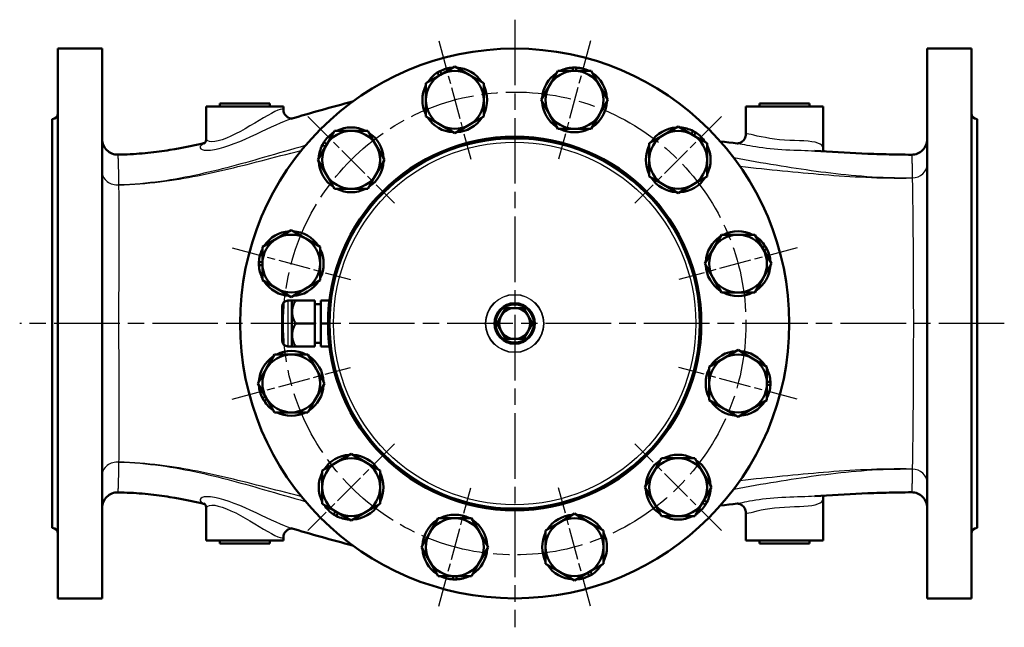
# Model space of a CAD drawing. Header units: millimetres. Extents: x 77 to 1143, y 302 to 1517.
# Tile 1 of 6: x 176 to 687, y 302 to 617. Entities that reach past the tile are written whole.
import ezdxf

# ---------------------------------------------------------------- set-up
doc = ezdxf.new("R2010")
doc.units = ezdxf.units.MM
doc.header["$LTSCALE"] = 6
doc.linetypes.add('CHAIN', pattern=[0.3543, 0.2362, -0.0295, 0.0591, -0.0295])
for name, color, linetype, lineweight in [('Mittellinie(DIN)', 4, 'CHAIN', 25), ('Mittelpunktmarkierung(DIN)', 4, 'CHAIN', 25), ('Sichtbare Kanten(DIN)', 7, 'Continuous', 50), ('Sichtbare tangentiale Kanten(DIN)', 3, 'Continuous', 25)]:
    doc.layers.add(name, color=color, linetype=linetype, lineweight=lineweight)

msp = doc.modelspace()

# ---------------------------------------------------------------- linework, layer by layer
at = {"layer": 'Mittellinie(DIN)', "linetype": 'CHAIN', "ltscale": 23.990969}
msp.add_circle((433.02, 459.46), 120, dxfattribs=at)
at = {"layer": 'Mittelpunktmarkierung(DIN)', "linetype": 'CHAIN', "ltscale": 23.990969}
for p, q in [((433.02, 616.96), (433.02, 301.96)), ((687.08, 459.46), (176.19, 459.46))]:
    msp.add_line(p, q, dxfattribs=at)
at = {"layer": 'Mittelpunktmarkierung(DIN)', "linetype": 'CHAIN', "ltscale": 11.778699}
for p, q in [((393.73, 606.08), (410.19, 544.65)), ((472.31, 606.08), (455.85, 544.65)), ((325.68, 566.79), (370.65, 521.82)), ((540.36, 566.79), (495.39, 521.82)), ((286.39, 498.74), (347.82, 482.28)), ((579.65, 498.74), (518.21, 482.28)), ((286.39, 420.17), (347.82, 436.63)), ((579.65, 420.17), (518.21, 436.63)), ((370.65, 397.09), (325.68, 352.12)), ((540.36, 352.12), (495.39, 397.09)), ((393.73, 312.83), (410.19, 374.26)), ((472.31, 312.83), (455.85, 374.26))]:
    msp.add_line(p, q, dxfattribs=at)
at = {"layer": 'Sichtbare Kanten(DIN)'}
for p, q in [((196.02, 316.96), (196.02, 601.96)), ((196.02, 601.96), (219.02, 601.96)), ((219.02, 316.96), (219.02, 601.96)), ((647.02, 316.96), (647.02, 601.96)), ((647.02, 601.96), (670.02, 601.96)), ((670.02, 316.96), (670.02, 601.96)), ((394.46, 588.36), (401.96, 592.69)), ((401.96, 592.69), (409.46, 588.36)), ((386.96, 584.03), (394.46, 588.36)), ((393.77, 587.96), (392.88, 589.5)), ((394.26, 590.3), (395.15, 588.76)), ((409.46, 588.36), (416.96, 584.03)), ((451.09, 582.87), (455.42, 590.37)), ((455.42, 590.37), (464.08, 590.37)), ((463.28, 590.37), (463.28, 592.15)), ((464.08, 590.37), (472.74, 590.37)), ((464.88, 592.15), (464.88, 590.37)), ((472.74, 590.37), (477.07, 582.87)), ((386.96, 575.37), (386.96, 584.03)), ((416.96, 584.03), (416.96, 575.37)), ((446.76, 575.37), (451.09, 582.87)), ((477.07, 582.87), (481.4, 575.37)), ((280.02, 573.46), (306.02, 573.46)), ((280.02, 573.46), (280.02, 571.96)), ((306.02, 573.46), (306.02, 571.96)), ((386.96, 566.71), (386.96, 575.37)), ((416.96, 575.37), (416.96, 566.71)), ((451.09, 567.87), (446.76, 575.37)), ((481.4, 575.37), (477.07, 567.87)), ((560.02, 573.46), (586.02, 573.46)), ((560.02, 573.46), (560.02, 571.96)), ((586.02, 573.46), (586.02, 571.96)), ((273.02, 571.96), (313.02, 571.96)), ((273.02, 555.34), (273.02, 571.96)), ((313.02, 570.36), (313.02, 571.96)), ((455.42, 560.37), (451.09, 567.87)), ((477.07, 567.87), (472.74, 560.37)), ((553.02, 571.96), (593.02, 571.96)), ((553.02, 557.62), (553.02, 571.96)), ((593.02, 550.22), (593.02, 571.96)), ((193.02, 353.46), (193.02, 565.46)), ((394.46, 562.38), (386.96, 566.71)), ((401.96, 558.05), (394.46, 562.38)), ((409.46, 562.38), (401.96, 558.05)), ((416.96, 566.71), (409.46, 562.38)), ((673.02, 353.46), (673.02, 565.46)), ((335.18, 551.81), (339.51, 559.31)), ((339.51, 559.31), (348.17, 559.31)), ((348.17, 559.31), (356.83, 559.31)), ((356.83, 559.31), (361.16, 551.81)), ((464.08, 560.37), (455.42, 560.37)), ((472.74, 560.37), (464.08, 560.37)), ((502.87, 552.97), (510.37, 557.3)), ((510.37, 557.3), (517.87, 561.63)), ((517.87, 561.63), (525.37, 557.3)), ((524.68, 557.7), (525.57, 559.24)), ((525.37, 557.3), (532.87, 552.97)), ((526.96, 558.44), (526.06, 556.9)), ((330.85, 544.31), (335.18, 551.81)), ((334.78, 551.12), (333.23, 552.01)), ((334.03, 553.39), (335.58, 552.5)), ((361.16, 551.81), (365.49, 544.31)), ((502.87, 544.31), (502.87, 552.97)), ((532.87, 552.97), (532.87, 544.31)), ((335.18, 536.81), (330.85, 544.31)), ((365.49, 544.31), (361.16, 536.81)), ((502.87, 535.65), (502.87, 544.31)), ((532.87, 544.31), (532.87, 535.65)), ((339.51, 529.31), (335.18, 536.81)), ((361.16, 536.81), (356.83, 529.31)), ((510.37, 531.32), (502.87, 535.65)), ((532.87, 535.65), (525.37, 531.32)), ((348.17, 529.31), (339.51, 529.31)), ((356.83, 529.31), (348.17, 529.31)), ((517.87, 526.99), (510.37, 531.32)), ((525.37, 531.32), (517.87, 526.99)), ((309.61, 503.5), (317.11, 507.83)), ((317.11, 507.83), (324.61, 503.5)), ((302.11, 499.17), (309.61, 503.5)), ((324.61, 503.5), (332.11, 499.17)), ((535.94, 498.01), (540.27, 505.51)), ((540.27, 505.51), (548.93, 505.51)), ((548.93, 505.51), (557.59, 505.51)), ((557.59, 505.51), (561.92, 498.01)), ((302.11, 490.51), (302.11, 499.17)), ((332.11, 499.17), (332.11, 490.51)), ((531.61, 490.51), (535.94, 498.01)), ((561.52, 498.71), (563.06, 499.6)), ((561.92, 498.01), (566.25, 490.51)), ((563.86, 498.21), (562.32, 497.32)), ((300.33, 491.31), (302.11, 491.31)), ((302.11, 481.85), (302.11, 490.51)), ((332.11, 490.51), (332.11, 481.85)), ((535.94, 483.01), (531.61, 490.51)), ((566.25, 490.51), (561.92, 483.01)), ((302.11, 489.71), (300.33, 489.71)), ((309.61, 477.52), (302.11, 481.85)), ((332.11, 481.85), (324.61, 477.52)), ((540.27, 475.51), (535.94, 483.01)), ((561.92, 483.01), (557.59, 475.51)), ((317.11, 473.19), (309.61, 477.52)), ((324.61, 477.52), (317.11, 473.19)), ((548.93, 475.51), (540.27, 475.51)), ((557.59, 475.51), (548.93, 475.51)), ((317.37, 471.31), (315.37, 471.31)), ((317.37, 471.31), (317.51, 471.46)), ((317.37, 471.31), (317.37, 447.6)), ((317.51, 471.46), (319.37, 471.46)), ((329.37, 471.46), (319.37, 471.46)), ((329.37, 459.46), (329.37, 471.46)), ((332.37, 471.46), (332.37, 459.46)), ((336.92, 471.46), (332.37, 471.46)), ((312.37, 450.6), (312.37, 468.31)), ((332.37, 469.46), (329.37, 469.46)), ((426.09, 463.46), (428.4, 467.46)), ((428.4, 467.46), (433.02, 467.46)), ((433.02, 467.46), (437.64, 467.46)), ((437.64, 467.46), (439.95, 463.46)), ((423.78, 459.46), (426.09, 463.46)), ((439.95, 463.46), (442.26, 459.46)), ((329.37, 459.46), (319.37, 459.46)), ((329.37, 447.46), (329.37, 459.46)), ((336.17, 459.46), (332.37, 459.46)), ((332.37, 459.46), (332.37, 447.46)), ((426.09, 455.46), (423.78, 459.46)), ((428.4, 451.46), (426.09, 455.46)), ((439.95, 455.46), (437.64, 451.46)), ((442.26, 459.46), (439.95, 455.46)), ((433.02, 451.46), (428.4, 451.46)), ((437.64, 451.46), (433.02, 451.46)), ((317.37, 447.6), (315.37, 447.6)), ((317.37, 447.6), (317.51, 447.46)), ((319.37, 447.46), (317.51, 447.46)), ((329.37, 447.46), (319.37, 447.46)), ((332.37, 449.46), (329.37, 449.46)), ((336.92, 447.46), (332.37, 447.46)), ((541.43, 441.39), (548.93, 445.72)), ((548.93, 445.72), (556.43, 441.39)), ((304.12, 435.9), (308.45, 443.4)), ((308.45, 443.4), (317.11, 443.4)), ((317.11, 443.4), (325.77, 443.4)), ((325.77, 443.4), (330.1, 435.9)), ((533.93, 437.06), (541.43, 441.39)), ((556.43, 441.39), (563.93, 437.06)), ((299.79, 428.4), (304.12, 435.9)), ((330.1, 435.9), (334.43, 428.4)), ((533.93, 428.4), (533.93, 437.06)), ((563.93, 437.06), (563.93, 428.4)), ((563.93, 429.2), (565.71, 429.2)), ((304.12, 420.9), (299.79, 428.4)), ((334.43, 428.4), (330.1, 420.9)), ((533.93, 419.74), (533.93, 428.4)), ((563.93, 428.4), (563.93, 419.74)), ((565.71, 427.6), (563.93, 427.6)), ((302.18, 420.7), (303.72, 421.59)), ((304.52, 420.2), (302.98, 419.31)), ((308.45, 413.4), (304.12, 420.9)), ((330.1, 420.9), (325.77, 413.4)), ((541.43, 415.41), (533.93, 419.74)), ((563.93, 419.74), (556.43, 415.41)), ((548.93, 411.08), (541.43, 415.41)), ((556.43, 415.41), (548.93, 411.08)), ((317.11, 413.4), (308.45, 413.4)), ((325.77, 413.4), (317.11, 413.4)), ((340.67, 387.59), (348.17, 391.92)), ((348.17, 391.92), (355.67, 387.59)), ((504.88, 382.1), (509.21, 389.6)), ((509.21, 389.6), (517.87, 389.6)), ((517.87, 389.6), (526.53, 389.6)), ((526.53, 389.6), (530.86, 382.1)), ((333.17, 383.26), (340.67, 387.59)), ((333.17, 374.6), (333.17, 383.26)), ((355.67, 387.59), (363.17, 383.26)), ((363.17, 383.26), (363.17, 374.6)), ((500.55, 374.6), (504.88, 382.1)), ((530.86, 382.1), (535.19, 374.6)), ((333.17, 365.94), (333.17, 374.6)), ((363.17, 374.6), (363.17, 365.94)), ((504.88, 367.1), (500.55, 374.6)), ((535.19, 374.6), (530.86, 367.1)), ((593.02, 346.96), (593.02, 368.69)), ((273.02, 346.96), (273.02, 363.57)), ((340.67, 361.61), (333.17, 365.94)), ((363.17, 365.94), (355.67, 361.61)), ((509.21, 359.6), (504.88, 367.1)), ((530.86, 367.1), (526.53, 359.6)), ((532, 365.52), (530.46, 366.41)), ((531.26, 367.8), (532.8, 366.91)), ((339.08, 360.47), (339.97, 362.01)), ((341.36, 361.21), (340.47, 359.67)), ((348.17, 357.28), (340.67, 361.61)), ((355.67, 361.61), (348.17, 357.28)), ((388.97, 351.04), (393.3, 358.54)), ((393.3, 358.54), (401.96, 358.54)), ((401.96, 358.54), (410.62, 358.54)), ((410.62, 358.54), (414.95, 351.04)), ((456.58, 356.54), (464.08, 360.87)), ((464.08, 360.87), (471.58, 356.54)), ((517.87, 359.6), (509.21, 359.6)), ((526.53, 359.6), (517.87, 359.6)), ((553.02, 346.96), (553.02, 361.3)), ((449.08, 352.21), (456.58, 356.54)), ((471.58, 356.54), (479.08, 352.21)), ((313.02, 346.96), (313.02, 348.55)), ((384.64, 343.54), (388.97, 351.04)), ((414.95, 351.04), (419.28, 343.54)), ((449.08, 343.54), (449.08, 352.21)), ((479.08, 352.21), (479.08, 343.54)), ((273.02, 346.96), (313.02, 346.96)), ((280.02, 345.46), (280.02, 346.96)), ((306.02, 345.46), (280.02, 345.46)), ((306.02, 345.46), (306.02, 346.96)), ((388.97, 336.04), (384.64, 343.54)), ((419.28, 343.54), (414.95, 336.04)), ((449.08, 334.88), (449.08, 343.54)), ((479.08, 343.54), (479.08, 334.88)), ((553.02, 346.96), (593.02, 346.96)), ((560.02, 345.46), (560.02, 346.96)), ((586.02, 345.46), (560.02, 345.46)), ((586.02, 345.46), (586.02, 346.96)), ((393.3, 328.54), (388.97, 336.04)), ((414.95, 336.04), (410.62, 328.54)), ((456.58, 330.55), (449.08, 334.88)), ((479.08, 334.88), (471.58, 330.55)), ((401.96, 328.54), (393.3, 328.54)), ((401.16, 326.76), (401.16, 328.54)), ((410.62, 328.54), (401.96, 328.54)), ((402.76, 328.54), (402.76, 326.76)), ((464.08, 326.22), (456.58, 330.55)), ((471.58, 330.55), (464.08, 326.22)), ((471.78, 328.61), (470.88, 330.15)), ((472.27, 330.95), (473.16, 329.41)), ((196.02, 316.96), (219.02, 316.96)), ((647.02, 316.96), (670.02, 316.96))]:
    msp.add_line(p, q, dxfattribs=at)
at = {"layer": 'Sichtbare Kanten(DIN)', "flags": 128}
for points in [[(316.8, 565.52), (318.73, 566.09), (320.67, 566.66), (322.63, 567.23), (324.59, 567.8), (326.57, 568.37), (328.57, 568.95), (330.57, 569.52), (332.58, 570.09), (334.6, 570.65), (336.63, 571.22), (338.67, 571.78), (340.72, 572.34), (342.77, 572.89), (344.83, 573.44), (346.89, 573.98), (348.96, 574.52)], [(313.02, 570.36), (313.05, 569.86), (313.13, 569.34), (313.27, 568.84), (313.47, 568.35), (313.73, 567.88), (314.03, 567.45), (314.37, 567.06), (314.75, 566.71), (315.16, 566.41), (315.57, 566.17), (315.99, 565.98), (316.38, 565.85), (316.57, 565.8), (316.73, 565.77), (317.03, 565.72), (317.27, 565.71), (317.43, 565.7)], [(548.46, 552.83), (548.49, 552.83), (548.6, 552.83), (548.68, 552.84), (548.78, 552.84), (548.91, 552.86), (549.07, 552.88), (549.24, 552.91), (549.44, 552.95), (549.65, 553.01), (549.88, 553.09), (550.11, 553.18), (550.35, 553.29), (550.59, 553.42), (550.83, 553.57), (551.07, 553.73), (551.3, 553.91), (551.72, 554.32), (552.1, 554.78), (552.43, 555.3), (552.68, 555.85), (552.87, 556.43), (552.98, 557.02), (553.02, 557.62)], [(227.19, 547), (228.8, 547.04), (230.41, 547.09), (232, 547.16), (233.59, 547.24), (235.16, 547.33), (236.72, 547.43), (238.26, 547.55), (239.78, 547.67), (241.28, 547.81), (242.76, 547.95), (244.23, 548.11), (245.68, 548.27), (247.11, 548.45), (248.53, 548.63), (249.94, 548.82), (251.33, 549.02), (252.7, 549.22), (254.06, 549.43), (256.74, 549.88), (259.39, 550.35), (262, 550.84), (264.58, 551.36), (267.15, 551.91), (269.7, 552.47), (272.26, 553.06)], [(271.93, 552.74), (271.94, 552.75), (271.97, 552.77), (272.02, 552.81), (272.08, 552.87), (272.15, 552.94), (272.24, 553.05), (272.34, 553.17), (272.45, 553.33), (272.55, 553.5), (272.66, 553.7), (272.76, 553.93), (272.84, 554.18), (272.92, 554.45), (272.97, 554.74), (273.01, 555.04), (273.02, 555.34)], [(539.77, 553.85), (541.97, 553.59), (544.16, 553.33), (546.35, 553.08), (548.54, 552.83)], [(588.72, 549.05), (591.81, 548.83), (594.87, 548.62), (597.92, 548.42), (600.96, 548.24), (607.03, 547.9), (610.09, 547.75), (613.15, 547.61), (616.25, 547.48), (617.8, 547.42), (619.37, 547.37), (620.94, 547.32), (622.52, 547.27), (624.12, 547.22), (625.73, 547.18), (627.35, 547.14), (628.98, 547.1), (630.63, 547.07), (632.28, 547.04), (633.94, 547.02), (635.61, 547), (637.29, 546.98), (638.97, 546.97)], [(593.02, 550.22), (593.05, 549.82), (593.13, 549.42), (593.26, 549.05), (593.42, 548.72)], [(319.37, 471.46), (319.05, 470.89), (318.77, 470.34), (318.52, 469.81), (318.3, 469.29), (318.11, 468.79), (317.95, 468.29), (317.82, 467.81), (317.71, 467.33), (317.62, 466.85), (317.56, 466.39), (317.52, 465.92), (317.51, 465.46), (317.52, 464.99), (317.56, 464.53), (317.62, 464.06), (317.71, 463.58), (317.82, 463.11), (317.95, 462.62), (318.11, 462.13), (318.3, 461.62), (318.52, 461.1), (318.77, 460.57), (319.05, 460.02), (319.37, 459.46)], [(319.37, 459.46), (319.05, 458.89), (318.77, 458.34), (318.52, 457.81), (318.3, 457.29), (318.11, 456.79), (317.95, 456.29), (317.82, 455.81), (317.71, 455.33), (317.62, 454.85), (317.56, 454.39), (317.52, 453.92), (317.51, 453.46), (317.52, 452.99), (317.56, 452.53), (317.62, 452.06), (317.71, 451.58), (317.82, 451.11), (317.95, 450.62), (318.11, 450.13), (318.3, 449.62), (318.52, 449.1), (318.77, 448.57), (319.05, 448.02), (319.37, 447.46)], [(272.26, 365.85), (269.71, 366.44), (267.15, 367.01), (264.58, 367.55), (262, 368.07), (259.39, 368.57), (256.75, 369.04), (254.06, 369.48), (252.7, 369.69), (251.33, 369.9), (249.94, 370.09), (248.54, 370.28), (247.12, 370.46), (245.68, 370.64), (244.24, 370.8), (242.77, 370.96), (241.29, 371.1), (239.79, 371.24), (238.26, 371.36), (236.72, 371.48), (235.17, 371.58), (233.59, 371.67), (232, 371.75), (230.41, 371.82), (228.8, 371.87), (227.19, 371.91)], [(638.97, 371.94), (637.29, 371.93), (635.61, 371.91), (633.94, 371.89), (632.28, 371.87), (630.62, 371.84), (628.98, 371.81), (627.35, 371.77), (625.72, 371.73), (624.11, 371.69), (622.52, 371.64), (620.93, 371.59), (619.36, 371.54), (617.79, 371.49), (616.24, 371.43), (613.14, 371.3), (610.07, 371.16), (607.02, 371.01), (600.96, 370.67), (597.92, 370.49), (594.87, 370.29), (591.81, 370.08), (588.72, 369.86)], [(593.42, 370.19), (593.26, 369.87), (593.13, 369.49), (593.05, 369.09), (593.02, 368.69)], [(273.02, 363.57), (273.01, 363.88), (272.97, 364.17), (272.91, 364.46), (272.84, 364.73), (272.75, 364.98), (272.66, 365.21), (272.55, 365.41), (272.45, 365.59), (272.34, 365.74), (272.24, 365.87), (272.15, 365.97), (272.08, 366.05), (272.02, 366.1), (271.97, 366.14), (271.94, 366.16), (271.93, 366.17)], [(548.54, 366.08), (546.35, 365.84), (544.16, 365.58), (541.97, 365.33), (539.78, 365.07)], [(553.02, 361.3), (552.98, 361.89), (552.87, 362.48), (552.69, 363.06), (552.43, 363.61), (552.11, 364.13), (551.73, 364.59), (551.3, 365), (551.07, 365.18), (550.83, 365.34), (550.6, 365.49), (550.35, 365.62), (550.11, 365.73), (549.88, 365.82), (549.65, 365.9), (549.44, 365.96), (549.24, 366), (549.07, 366.04), (548.91, 366.06), (548.78, 366.07), (548.68, 366.08), (548.6, 366.08), (548.54, 366.08), (548.49, 366.08), (548.46, 366.08)], [(317.43, 353.21), (317.27, 353.21), (317.03, 353.19), (316.89, 353.17), (316.74, 353.14), (316.38, 353.06), (315.99, 352.93), (315.58, 352.74), (315.16, 352.5), (314.76, 352.21), (314.37, 351.86), (314.03, 351.47), (313.73, 351.03), (313.47, 350.57), (313.27, 350.07), (313.13, 349.57), (313.05, 349.06), (313.02, 348.55)], [(348.96, 344.39), (346.89, 344.93), (344.83, 345.47), (342.77, 346.02), (340.72, 346.57), (338.67, 347.13), (336.63, 347.69), (334.6, 348.26), (332.58, 348.83), (330.57, 349.4), (328.56, 349.97), (326.57, 350.54), (324.59, 351.11), (322.63, 351.68), (320.67, 352.26), (318.73, 352.83), (316.8, 353.39)]]:
    msp.add_lwpolyline(points, dxfattribs=at)
at = {"layer": 'Sichtbare Kanten(DIN)'}
for radius in [142.5, 96.85, 96.35, 96.1, 10.5, 9.92]:
    msp.add_circle((433.02, 459.46), radius, dxfattribs=at)
for centre, radius, start, end in [((401.96, 575.37), 15, 120, 180), ((401.96, 575.37), 16.8, 122.7294, 146.7655), ((401.96, 575.37), 16.8, 117.2706, 122.7294), ((401.96, 575.37), 16.8, 93.2345, 117.2706), ((401.96, 575.37), 15, 60, 120), ((401.96, 575.37), 16.8, 33.2345, 86.7655), ((401.96, 575.37), 15, 0, 60), ((464.08, 575.37), 16.8, 123.2345, 176.7655), ((464.08, 575.37), 15, 90, 150), ((464.08, 575.37), 16.8, 92.7294, 116.7655), ((464.08, 575.37), 16.8, 87.2706, 92.7294), ((464.08, 575.37), 15, 30, 90), ((464.08, 575.37), 16.8, 63.2345, 87.2706), ((464.08, 575.37), 16.8, 3.2345, 56.7655), ((401.96, 575.37), 16.8, 153.2345, 206.7655), ((401.96, 575.37), 16.8, 333.2345, 26.7655), ((464.08, 575.37), 15, 150, 210), ((464.08, 575.37), 15, 330, 30), ((401.96, 575.37), 15, 180, 240), ((401.96, 575.37), 15, 300, 0), ((464.08, 575.37), 16.8, 183.2345, 236.7655), ((464.08, 575.37), 16.8, 303.2345, 356.7655), ((193.02, 568.46), 3, 270, 0), ((464.08, 575.37), 15, 210, 270), ((464.08, 575.37), 15, 270, 330), ((673.02, 568.46), 3, 180, 270), ((401.96, 575.37), 16.8, 213.2345, 266.7655), ((401.96, 575.37), 15, 240, 300), ((401.96, 575.37), 16.8, 273.2345, 326.7655), ((348.17, 544.31), 16.8, 123.2345, 147.2706), ((348.17, 544.31), 15, 90, 150), ((348.17, 544.31), 16.8, 63.2345, 116.7655), ((348.17, 544.31), 15, 30, 90), ((348.17, 544.31), 16.8, 3.2345, 56.7655), ((464.08, 575.37), 16.8, 243.2345, 296.7655), ((517.87, 544.31), 15, 120, 180), ((517.87, 544.31), 16.8, 93.2345, 146.7655), ((517.87, 544.31), 15, 60, 120), ((517.87, 544.31), 16.8, 62.7294, 86.7655), ((517.87, 544.31), 15, 0, 60), ((517.87, 544.31), 16.8, 57.2706, 62.7294), ((517.87, 544.31), 16.8, 33.2345, 57.2706), ((227.02, 555), 8, 180, 271.2024), ((348.17, 544.31), 16.8, 152.7294, 176.7655), ((348.17, 544.31), 15, 150, 210), ((348.17, 544.31), 16.8, 147.2706, 152.7294), ((348.17, 544.31), 15, 330, 30), ((517.87, 544.31), 16.8, 153.2345, 206.7655), ((517.87, 544.31), 16.8, 333.2345, 26.7655), ((639.02, 554.97), 8, 269.6541, 0), ((348.17, 544.31), 16.8, 183.2345, 236.7655), ((348.17, 544.31), 16.8, 303.2345, 356.7655), ((517.87, 544.31), 15, 180, 240), ((517.87, 544.31), 15, 300, 0), ((348.17, 544.31), 15, 210, 270), ((348.17, 544.31), 15, 270, 330), ((517.87, 544.31), 16.8, 213.2345, 266.7655), ((517.87, 544.31), 16.8, 273.2345, 326.7655), ((348.17, 544.31), 16.8, 243.2345, 296.7655), ((517.87, 544.31), 15, 240, 300), ((317.11, 490.51), 16.8, 93.2345, 146.7655), ((317.11, 490.51), 16.8, 33.2345, 86.7655), ((548.93, 490.51), 16.8, 63.2345, 116.7655), ((317.11, 490.51), 15, 120, 180), ((317.11, 490.51), 15, 60, 120), ((317.11, 490.51), 15, 0, 60), ((548.93, 490.51), 16.8, 123.2345, 176.7655), ((548.93, 490.51), 15, 90, 150), ((548.93, 490.51), 15, 30, 90), ((548.93, 490.51), 16.8, 32.7294, 56.7655), ((317.11, 490.51), 16.8, 153.2345, 177.2706), ((317.11, 490.51), 16.8, 333.2345, 26.7655), ((548.93, 490.51), 15, 150, 210), ((548.93, 490.51), 15, 330, 30), ((548.93, 490.51), 16.8, 27.2706, 32.7294), ((548.93, 490.51), 16.8, 3.2345, 27.2706), ((317.11, 490.51), 16.8, 177.2706, 182.7294), ((317.11, 490.51), 15, 180, 240), ((317.11, 490.51), 15, 300, 0), ((317.11, 490.51), 16.8, 182.7294, 206.7655), ((548.93, 490.51), 16.8, 183.2345, 236.7655), ((548.93, 490.51), 16.8, 303.2345, 356.7655), ((317.11, 490.51), 16.8, 213.2345, 266.7655), ((317.11, 490.51), 16.8, 273.2345, 326.7655), ((548.93, 490.51), 15, 210, 270), ((548.93, 490.51), 15, 270, 330), ((317.11, 490.51), 15, 240, 300), ((548.93, 490.51), 16.8, 243.2345, 296.7655), ((315.37, 468.31), 3, 90, 180), ((433.02, 459.46), 8, 90, 150), ((433.02, 459.46), 8, 30, 90), ((433.02, 459.46), 8, 150, 210), ((433.02, 459.46), 8, 330, 30), ((433.02, 459.46), 8, 210, 270), ((433.02, 459.46), 8, 270, 330), ((315.37, 450.6), 3, 180, 270), ((317.11, 428.4), 16.8, 63.2345, 116.7655), ((548.93, 428.4), 16.8, 93.2345, 146.7655), ((548.93, 428.4), 16.8, 33.2345, 86.7655), ((317.11, 428.4), 16.8, 123.2345, 176.7655), ((317.11, 428.4), 15, 90, 150), ((317.11, 428.4), 15, 30, 90), ((317.11, 428.4), 16.8, 3.2345, 56.7655), ((548.93, 428.4), 15, 120, 180), ((548.93, 428.4), 15, 60, 120), ((548.93, 428.4), 15, 0, 60), ((317.11, 428.4), 15, 150, 210), ((317.11, 428.4), 15, 330, 30), ((548.93, 428.4), 16.8, 153.2345, 206.7655), ((548.93, 428.4), 16.8, 2.7294, 26.7655), ((548.93, 428.4), 16.8, 357.2706, 2.7294), ((317.11, 428.4), 16.8, 183.2345, 207.2706), ((317.11, 428.4), 16.8, 303.2345, 356.7655), ((548.93, 428.4), 15, 180, 240), ((548.93, 428.4), 15, 300, 0), ((548.93, 428.4), 16.8, 333.2345, 357.2706), ((317.11, 428.4), 16.8, 207.2706, 212.7294), ((317.11, 428.4), 16.8, 212.7294, 236.7655), ((317.11, 428.4), 15, 210, 270), ((317.11, 428.4), 15, 270, 330), ((548.93, 428.4), 16.8, 213.2345, 266.7655), ((548.93, 428.4), 16.8, 273.2345, 326.7655), ((548.93, 428.4), 15, 240, 300), ((317.11, 428.4), 16.8, 243.2345, 296.7655), ((348.17, 374.6), 16.8, 93.2345, 146.7655), ((348.17, 374.6), 15, 60, 120), ((348.17, 374.6), 16.8, 33.2345, 86.7655), ((517.87, 374.6), 16.8, 123.2345, 176.7655), ((517.87, 374.6), 15, 90, 150), ((517.87, 374.6), 16.8, 63.2345, 116.7655), ((517.87, 374.6), 15, 30, 90), ((517.87, 374.6), 16.8, 3.2345, 56.7655), ((348.17, 374.6), 15, 120, 180), ((348.17, 374.6), 15, 0, 60), ((348.17, 374.6), 16.8, 153.2345, 206.7655), ((348.17, 374.6), 16.8, 333.2345, 26.7655), ((517.87, 374.6), 15, 150, 210), ((517.87, 374.6), 15, 330, 30), ((348.17, 374.6), 15, 180, 240), ((348.17, 374.6), 15, 300, 0), ((517.87, 374.6), 16.8, 183.2345, 236.7655), ((517.87, 374.6), 16.8, 332.7294, 356.7655), ((227.02, 363.91), 8, 88.7976, 180), ((639.02, 363.94), 8, 0, 90.3459), ((348.17, 374.6), 16.8, 213.2345, 237.2706), ((348.17, 374.6), 16.8, 273.2345, 326.7655), ((517.87, 374.6), 15, 210, 270), ((517.87, 374.6), 15, 270, 330), ((517.87, 374.6), 16.8, 303.2345, 327.2706), ((517.87, 374.6), 16.8, 327.2706, 332.7294), ((348.17, 374.6), 16.8, 237.2706, 242.7294), ((348.17, 374.6), 16.8, 242.7294, 266.7655), ((348.17, 374.6), 15, 240, 300), ((401.96, 343.54), 15, 90, 150), ((401.96, 343.54), 16.8, 63.2345, 116.7655), ((401.96, 343.54), 15, 30, 90), ((464.08, 343.54), 16.8, 93.2345, 146.7655), ((464.08, 343.54), 15, 60, 120), ((464.08, 343.54), 16.8, 33.2345, 86.7655), ((517.87, 374.6), 16.8, 243.2345, 296.7655), ((193.02, 350.46), 3, 0, 90), ((401.96, 343.54), 16.8, 123.2345, 176.7655), ((401.96, 343.54), 16.8, 3.2345, 56.7655), ((464.08, 343.54), 15, 120, 180), ((464.08, 343.54), 15, 0, 60), ((673.02, 350.46), 3, 90, 180), ((401.96, 343.54), 15, 150, 210), ((401.96, 343.54), 15, 330, 30), ((464.08, 343.54), 16.8, 153.2345, 206.7655), ((464.08, 343.54), 16.8, 333.2345, 26.7655), ((401.96, 343.54), 16.8, 183.2345, 236.7655), ((401.96, 343.54), 16.8, 303.2345, 356.7655), ((464.08, 343.54), 15, 180, 240), ((464.08, 343.54), 15, 300, 0), ((401.96, 343.54), 15, 210, 270), ((401.96, 343.54), 15, 270, 330), ((464.08, 343.54), 16.8, 213.2345, 266.7655), ((464.08, 343.54), 16.8, 302.7294, 326.7655), ((401.96, 343.54), 16.8, 243.2345, 267.2706), ((401.96, 343.54), 16.8, 272.7294, 296.7655), ((464.08, 343.54), 15, 240, 300), ((464.08, 343.54), 16.8, 273.2345, 297.2706), ((464.08, 343.54), 16.8, 297.2706, 302.7294), ((401.96, 343.54), 16.8, 267.2706, 272.7294)]:
    msp.add_arc(centre, radius, start, end, dxfattribs=at)
at = {"layer": 'Sichtbare tangentiale Kanten(DIN)'}
for p, q in [((639.31, 534.91), (639.31, 534.91)), ((227.71, 531.31), (227.71, 531.31)), ((315.37, 471.31), (315.37, 447.6)), ((227.71, 387.6), (227.71, 387.6)), ((639.31, 384.01), (639.31, 384))]:
    msp.add_line(p, q, dxfattribs=at)
at = {"layer": 'Sichtbare tangentiale Kanten(DIN)', "flags": 128}
for points in [[(312.94, 570.29), (312.77, 570.59), (312.26, 570.66), (311.38, 570.47), (310.15, 570), (308.64, 569.29), (306.88, 568.37), (304.91, 567.28), (302.76, 566.04), (300.49, 564.71), (298.12, 563.3), (295.68, 561.85), (293.22, 560.41), (290.73, 559.03), (288.24, 557.75), (285.8, 556.58), (283.46, 555.57), (281.24, 554.74), (279.21, 554.12), (277.4, 553.73), (275.86, 553.6), (274.63, 553.76), (273.75, 554.14), (273.24, 554.66), (273.07, 555.27)], [(272.14, 552.86), (271.04, 552.3), (270.28, 551.72), (269.89, 551.14), (269.86, 550.58), (270.19, 550.09), (270.9, 549.68), (271.99, 549.39), (273.45, 549.26), (275.24, 549.38), (277.3, 549.71), (279.61, 550.24), (282.11, 550.94), (284.76, 551.8), (287.52, 552.78), (290.35, 553.88), (293.21, 555.07), (296.04, 556.33), (298.83, 557.63), (301.59, 558.92), (304.27, 560.17), (306.84, 561.37), (309.27, 562.47), (311.51, 563.47), (313.54, 564.32), (315.32, 565.02), (316.81, 565.52)], [(593.01, 550.21), (592.86, 551.08), (592.37, 551.86), (591.53, 552.5), (590.37, 553.01), (588.91, 553.4), (587.18, 553.7), (585.23, 553.92), (583.07, 554.08), (580.74, 554.2), (578.28, 554.3), (575.72, 554.39), (573.09, 554.52), (570.47, 554.74), (567.91, 555.05), (565.44, 555.41), (563.1, 555.81), (560.91, 556.24), (558.93, 556.65), (557.19, 557.05), (555.72, 557.4), (554.57, 557.66), (553.76, 557.75), (553.3, 557.68), (553.16, 557.45)], [(548.59, 552.78), (549.26, 552.71), (550.09, 552.58), (551.1, 552.39), (552.26, 552.18), (553.56, 551.95), (554.99, 551.7), (556.54, 551.44), (558.19, 551.18), (559.93, 550.92), (561.76, 550.67), (563.65, 550.42), (565.6, 550.19), (567.6, 549.98), (569.63, 549.8), (571.68, 549.65), (573.74, 549.53), (575.8, 549.45), (577.83, 549.38), (579.8, 549.32), (581.71, 549.26), (583.56, 549.19), (585.32, 549.1), (587, 549.01), (588.58, 548.9)], [(227.71, 531.31), (227.69, 532.55), (227.67, 533.74), (227.64, 534.89), (227.62, 535.98), (227.6, 537.03), (227.58, 538.03), (227.56, 538.98), (227.54, 539.88), (227.51, 540.73), (227.49, 541.53), (227.47, 542.27), (227.45, 542.97), (227.43, 543.61), (227.41, 544.19), (227.38, 544.73), (227.36, 545.2), (227.34, 545.62), (227.32, 545.99), (227.3, 546.3), (227.27, 546.55), (227.25, 546.75), (227.23, 546.89), (227.21, 546.97), (227.19, 547)], [(324.4, 551.69), (321.66, 550.93), (318.95, 550.16), (316.27, 549.4), (313.61, 548.64), (310.98, 547.88), (308.38, 547.14), (305.8, 546.39), (303.25, 545.66), (300.73, 544.94), (298.23, 544.22), (295.75, 543.52), (293.29, 542.83), (290.86, 542.16), (288.44, 541.5), (286.04, 540.85), (283.65, 540.23), (281.28, 539.61), (278.92, 539.02), (276.57, 538.44), (274.2, 537.87), (271.81, 537.31), (269.4, 536.77), (266.97, 536.24), (264.52, 535.73), (262.05, 535.24), (259.56, 534.77), (257.04, 534.33), (254.5, 533.9), (251.94, 533.5), (249.35, 533.13), (246.73, 532.79), (244.09, 532.48), (241.42, 532.2), (238.73, 531.95), (236.02, 531.74), (233.27, 531.56), (230.51, 531.42), (227.71, 531.31)], [(227.71, 531.31), (230.45, 531.4), (233.17, 531.53), (235.85, 531.69), (238.51, 531.88), (241.14, 532.1), (243.75, 532.34), (246.33, 532.62), (248.89, 532.91), (251.41, 533.24), (253.92, 533.58), (256.4, 533.95), (258.85, 534.34), (261.29, 534.75), (263.7, 535.18), (266.09, 535.62), (268.46, 536.08), (270.81, 536.55), (273.15, 537.04), (275.47, 537.53), (277.77, 538.04), (280.07, 538.56), (282.39, 539.09), (284.71, 539.64), (287.05, 540.2), (289.42, 540.78), (291.8, 541.37), (294.2, 541.97), (296.62, 542.59), (299.07, 543.21), (301.54, 543.84), (304.04, 544.49), (306.56, 545.14), (309.12, 545.8), (311.7, 546.47), (314.31, 547.14), (316.95, 547.81), (319.62, 548.49), (322.31, 549.17)], [(638.97, 546.88), (638.99, 546.86), (639, 546.79), (639.02, 546.69), (639.03, 546.54), (639.05, 546.35), (639.06, 546.11), (639.08, 545.84), (639.1, 545.52), (639.11, 545.17), (639.13, 544.77), (639.14, 544.33), (639.15, 543.85), (639.17, 543.32), (639.18, 542.76), (639.2, 542.16), (639.21, 541.51), (639.23, 540.83), (639.24, 540.1), (639.25, 539.33), (639.27, 538.52), (639.28, 537.69), (639.29, 536.83), (639.3, 535.92), (639.31, 534.91)], [(639.33, 534.91), (636.18, 534.89), (633.09, 534.89), (630.06, 534.93), (627.08, 535.01), (624.16, 535.11), (621.3, 535.23), (618.48, 535.39), (615.71, 535.56), (612.97, 535.76), (610.27, 535.98), (607.59, 536.22), (604.94, 536.48), (602.31, 536.76), (599.7, 537.05), (597.1, 537.35), (594.52, 537.67), (591.95, 537.99), (589.39, 538.33), (586.85, 538.68), (584.3, 539.04), (581.74, 539.42), (579.16, 539.8), (576.56, 540.2), (573.94, 540.61), (571.3, 541.03), (568.65, 541.47), (565.97, 541.91), (563.28, 542.37), (560.57, 542.83), (557.85, 543.3), (555.11, 543.78), (552.35, 544.27), (549.58, 544.76), (546.79, 545.26)], [(549.91, 540.96), (552.71, 540.66), (555.5, 540.36), (558.28, 540.07), (561.06, 539.78), (563.82, 539.49), (566.56, 539.21), (569.3, 538.93), (572.02, 538.65), (574.72, 538.39), (577.41, 538.12), (580.09, 537.86), (582.74, 537.62), (585.38, 537.37), (588.02, 537.14), (590.67, 536.91), (593.33, 536.69), (596, 536.47), (598.69, 536.27), (601.4, 536.07), (604.13, 535.89), (606.88, 535.71), (609.65, 535.55), (612.45, 535.41), (615.27, 535.27), (618.12, 535.16), (621.01, 535.06), (623.94, 534.98), (626.91, 534.92), (629.94, 534.88), (633.02, 534.86), (636.15, 534.87), (639.33, 534.91)], [(639.31, 534.91), (639.34, 533.33), (639.37, 531.66), (639.4, 529.91), (639.43, 528.06), (639.46, 526.13), (639.49, 524.12), (639.51, 522.04), (639.54, 519.87), (639.57, 517.64), (639.6, 515.34), (639.62, 512.97), (639.65, 510.54), (639.67, 508.05), (639.7, 505.5), (639.72, 502.89), (639.74, 500.23), (639.76, 497.53), (639.78, 494.78), (639.79, 491.98), (639.81, 489.14), (639.83, 486.27), (639.84, 483.37), (639.85, 480.43), (639.86, 477.48), (639.87, 474.5), (639.88, 471.51), (639.88, 468.5), (639.89, 465.48), (639.89, 462.46), (639.89, 459.43), (639.89, 456.4), (639.89, 453.38), (639.88, 450.36), (639.88, 447.35), (639.87, 444.35), (639.86, 441.38), (639.85, 438.42), (639.84, 435.49), (639.82, 432.59), (639.81, 429.72), (639.79, 426.89), (639.78, 424.1), (639.76, 421.35), (639.74, 418.64), (639.71, 415.98), (639.69, 413.37), (639.67, 410.82), (639.64, 408.33), (639.62, 405.89), (639.59, 403.53), (639.57, 401.22), (639.54, 398.99), (639.51, 396.83), (639.49, 394.75), (639.46, 392.74), (639.43, 390.82), (639.4, 388.99), (639.37, 387.24), (639.34, 385.58), (639.31, 384.01)], [(227.71, 387.6), (227.72, 389.36), (227.73, 391.21), (227.73, 393.13), (227.74, 395.14), (227.75, 397.23), (227.75, 399.39), (227.75, 401.62), (227.76, 403.91), (227.76, 406.28), (227.76, 408.7), (227.76, 411.18), (227.76, 413.72), (227.75, 416.31), (227.75, 418.95), (227.75, 421.65), (227.75, 424.38), (227.74, 427.16), (227.74, 429.99), (227.73, 432.85), (227.73, 435.73), (227.72, 438.65), (227.72, 441.59), (227.72, 444.54), (227.71, 447.52), (227.71, 450.5), (227.71, 453.5), (227.71, 456.5), (227.71, 459.5), (227.71, 462.51), (227.71, 465.51), (227.71, 468.5), (227.71, 471.48), (227.71, 474.44), (227.72, 477.39), (227.72, 480.32), (227.73, 483.22), (227.73, 486.1), (227.74, 488.95), (227.74, 491.76), (227.74, 494.53), (227.75, 497.27), (227.75, 499.96), (227.75, 502.61), (227.75, 505.21), (227.75, 507.75), (227.76, 510.24), (227.76, 512.66), (227.75, 515.03), (227.75, 517.33), (227.75, 519.56), (227.75, 521.71), (227.74, 523.8), (227.73, 525.79), (227.72, 527.67), (227.71, 529.48), (227.71, 531.31)], [(227.19, 371.92), (227.21, 371.95), (227.23, 372.03), (227.25, 372.17), (227.27, 372.36), (227.3, 372.61), (227.32, 372.92), (227.34, 373.29), (227.36, 373.71), (227.38, 374.18), (227.4, 374.72), (227.43, 375.3), (227.45, 375.94), (227.47, 376.64), (227.49, 377.38), (227.51, 378.18), (227.53, 379.03), (227.56, 379.93), (227.58, 380.88), (227.6, 381.88), (227.62, 382.93), (227.64, 384.03), (227.67, 385.17), (227.69, 386.36), (227.71, 387.6)], [(322.31, 369.74), (319.61, 370.42), (316.94, 371.1), (314.3, 371.77), (311.69, 372.45), (309.11, 373.11), (306.56, 373.77), (304.04, 374.42), (301.54, 375.07), (299.07, 375.7), (296.62, 376.33), (294.2, 376.94), (291.8, 377.54), (289.42, 378.13), (287.06, 378.71), (284.72, 379.27), (282.4, 379.82), (280.07, 380.36), (277.76, 380.88), (275.44, 381.39), (273.12, 381.89), (270.78, 382.37), (268.44, 382.84), (266.08, 383.3), (263.69, 383.74), (261.29, 384.16), (258.85, 384.57), (256.39, 384.96), (253.91, 385.33), (251.41, 385.67), (248.88, 386), (246.33, 386.29), (243.75, 386.57), (241.14, 386.81), (238.51, 387.03), (235.85, 387.22), (233.17, 387.38), (230.45, 387.51), (227.71, 387.6)], [(227.71, 387.6), (230.51, 387.49), (233.27, 387.35), (236.01, 387.17), (238.73, 386.96), (241.42, 386.71), (244.09, 386.43), (246.73, 386.12), (249.34, 385.78), (251.93, 385.41), (254.5, 385.01), (257.04, 384.59), (259.56, 384.14), (262.05, 383.67), (264.52, 383.18), (266.96, 382.67), (269.38, 382.15), (271.78, 381.61), (274.17, 381.06), (276.54, 380.49), (278.92, 379.91), (281.29, 379.3), (283.66, 378.69), (286.05, 378.06), (288.44, 377.41), (290.86, 376.75), (293.29, 376.08), (295.75, 375.39), (298.23, 374.69), (300.73, 373.97), (303.26, 373.25), (305.8, 372.52), (308.38, 371.78), (310.98, 371.03), (313.61, 370.27), (316.26, 369.51), (318.95, 368.75), (321.66, 367.98), (324.4, 367.22)], [(546.79, 373.65), (549.58, 374.15), (552.35, 374.64), (555.11, 375.13), (557.85, 375.61), (560.57, 376.08), (563.28, 376.55), (565.97, 377), (568.65, 377.44), (571.3, 377.88), (573.94, 378.3), (576.56, 378.71), (579.16, 379.11), (581.74, 379.5), (584.3, 379.87), (586.85, 380.23), (589.39, 380.58), (591.95, 380.92), (594.52, 381.25), (597.1, 381.56), (599.7, 381.87), (602.31, 382.16), (604.94, 382.43), (607.59, 382.69), (610.27, 382.93), (612.97, 383.15), (615.71, 383.35), (618.48, 383.53), (621.3, 383.68), (624.16, 383.81), (627.08, 383.91), (630.06, 383.98), (633.09, 384.02), (636.18, 384.03), (639.33, 384)], [(639.33, 384), (636.15, 384.04), (633.02, 384.05), (629.94, 384.04), (626.91, 384), (623.94, 383.94), (621.01, 383.85), (618.12, 383.75), (615.27, 383.64), (612.45, 383.51), (609.65, 383.36), (606.88, 383.2), (604.13, 383.02), (601.4, 382.84), (598.69, 382.64), (596, 382.44), (593.33, 382.22), (590.67, 382), (588.02, 381.77), (585.38, 381.54), (582.74, 381.3), (580.09, 381.05), (577.41, 380.79), (574.72, 380.53), (572.02, 380.26), (569.3, 379.98), (566.56, 379.7), (563.82, 379.42), (561.06, 379.13), (558.28, 378.84), (555.5, 378.55), (552.71, 378.25), (549.91, 377.95)], [(639.31, 384), (639.31, 382.98), (639.3, 382.02), (639.28, 381.14), (639.27, 380.3), (639.26, 379.52), (639.24, 378.78), (639.23, 378.07), (639.21, 377.38), (639.2, 376.73), (639.18, 376.12), (639.17, 375.54), (639.15, 375.01), (639.14, 374.53), (639.12, 374.08), (639.11, 373.68), (639.09, 373.31), (639.08, 372.99), (639.06, 372.72), (639.05, 372.48), (639.03, 372.29), (639.02, 372.14), (639, 372.04), (638.99, 371.97), (638.97, 371.95)], [(316.79, 353.41), (315.31, 353.89), (313.52, 354.58), (311.49, 355.43), (309.25, 356.43), (306.83, 357.54), (304.27, 358.74), (301.59, 360), (298.84, 361.29), (296.04, 362.59), (293.22, 363.87), (290.38, 365.08), (287.56, 366.18), (284.8, 367.17), (282.14, 368.02), (279.62, 368.71), (277.31, 369.23), (275.23, 369.55), (273.44, 369.65), (271.98, 369.52), (270.89, 369.22), (270.16, 368.79), (269.8, 368.27), (269.82, 367.7), (270.21, 367.12), (270.98, 366.55), (272.11, 366.02)], [(588.65, 369.95), (587.08, 369.83), (585.41, 369.73), (583.64, 369.65), (581.77, 369.6), (579.83, 369.56), (577.83, 369.5), (575.8, 369.42), (573.74, 369.32), (571.67, 369.2), (569.61, 369.06), (567.56, 368.91), (565.55, 368.73), (563.59, 368.53), (561.68, 368.32), (559.86, 368.08), (558.12, 367.83), (556.48, 367.55), (554.95, 367.27), (553.55, 367.01), (552.27, 366.76), (551.12, 366.53), (550.12, 366.34), (549.26, 366.2), (548.55, 366.09)], [(553.02, 361.3), (553.19, 361.11), (553.71, 361.1), (554.57, 361.25), (555.73, 361.53), (557.19, 361.9), (558.91, 362.32), (560.86, 362.77), (563.04, 363.19), (565.4, 363.55), (567.89, 363.86), (570.47, 364.12), (573.09, 364.32), (575.72, 364.47), (578.3, 364.58), (580.8, 364.64), (583.14, 364.74), (585.29, 364.92), (587.22, 365.17), (588.92, 365.5), (590.35, 365.93), (591.51, 366.45), (592.35, 367.08), (592.86, 367.83), (593.02, 368.69)], [(273.03, 363.58), (273.21, 364.22), (273.74, 364.76), (274.62, 365.15), (275.85, 365.32), (277.4, 365.2), (279.22, 364.83), (281.26, 364.22), (283.48, 363.39), (285.83, 362.39), (288.27, 361.22), (290.74, 359.92), (293.22, 358.51), (295.68, 357.07), (298.12, 355.62), (300.49, 354.21), (302.75, 352.86), (304.89, 351.63), (306.85, 350.53), (308.62, 349.61), (310.14, 348.91), (311.36, 348.46), (312.26, 348.25), (312.81, 348.29), (313.01, 348.56)]]:
    msp.add_lwpolyline(points, dxfattribs=at)
at = {"layer": 'Sichtbare tangentiale Kanten(DIN)'}
for radius in [95.81, 93.99, 15.09, 14.91]:
    msp.add_circle((433.02, 459.46), radius, dxfattribs=at)
for centre, major_axis, ratio, start_param, end_param in [((639.02, 541.81), (8, 0), 0.862326, 4.749049, 6.281847), ((639.02, 541.8), (8, 0), 0.861749, 4.749089, 6.283185), ((227.02, 537.85), (-8, 0), 0.820789, 0, 1.657432), ((227.02, 537.84), (-8, 0), 0.819635, 0, 1.657601), ((227.02, 381.06), (-8, 0), 0.820789, 4.625753, 6.283185), ((227.02, 381.07), (-8, 0), 0.819635, 4.625584, 6.283185), ((639.02, 377.12), (8, 0), 0.861749, 0, 1.534096), ((639.02, 377.11), (8, 0), 0.862326, 0.001338, 1.534137)]:
    msp.add_ellipse(centre, major_axis=major_axis, ratio=ratio, start_param=start_param, end_param=end_param, dxfattribs=at)

doc.saveas('drawing.dxf')
